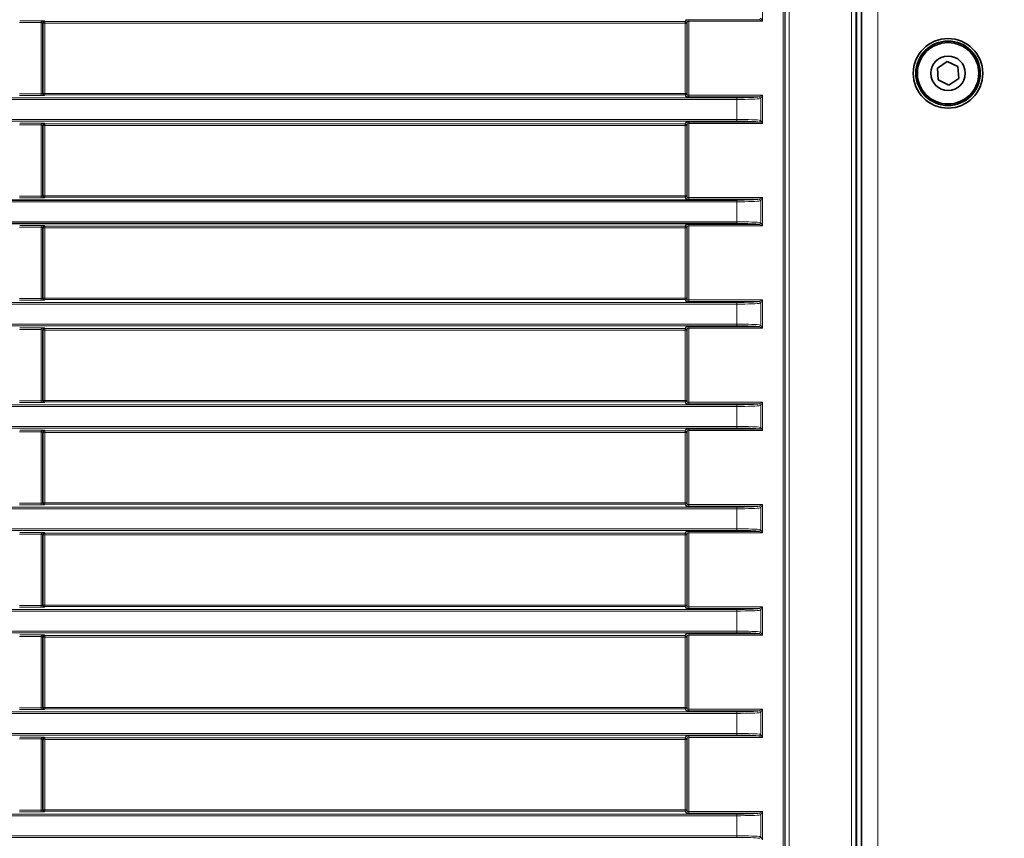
# Model space of a CAD drawing. Header units: millimetres. Extents: x 0 to 1118, y 0 to 864.
# Tile 151 of 172: x 961 to 991, y 339 to 364. Entities that reach past the tile are written whole.
import ezdxf

# ---------------------------------------------------------------- set-up
doc = ezdxf.new("R2010")
doc.units = ezdxf.units.MM
doc.layers.add('ALPHAREV', color=7, linetype='Continuous', lineweight=25)
doc.styles.add('SLDTEXTSTYLE0', font='TXT', dxfattribs={"width": 0.605})
doc.dimstyles.new('SLDDIMSTYLE0', dxfattribs={"dimtxt": 3.175, "dimasz": 4.572, "dimexe": 0, "dimexo": 0.0625, "dimgap": 0.79375, "dimtad": 0, "dimtih": 1, "dimtoh": 1, "dimdec": 1, "dimlfac": 4, "dimrnd": 1e-09, "dimzin": 12, "dimdsep": 46, "dimtxsty": 'SLDTEXTSTYLE0', "dimsah": 1, "dimcen": 0.09, "dimadec": 0, "dimazin": 3, "dimtfac": 1, "dimtofl": 0, "dimtmove": 0, "dimatfit": 3, "dimfxl": 1, "dimfrac": 2, "dimtolj": 1, "dimtzin": 12, "dimarcsym": 0})

# ---------------------------------------------------------------- blocks, each defined once
blk = doc.blocks.new('_D_8')
at = {"layer": 'ALPHAREV'}
for p, q in [((1065.347, 404.285), (1064.256, 404.285)), ((1064.256, 404.285), (1064.256, 399.412)), ((1071.411, 404.285), (1072.502, 404.285)), ((1072.502, 404.285), (1072.502, 399.412)), ((1074.319, 401.849), (1077.494, 401.849)), ((1077.494, 401.849), (1077.494, 391.371)), ((1064.256, 399.412), (1065.347, 399.412)), ((1072.502, 399.412), (1071.411, 399.412)), ((962.925, 391.371), (1079.094, 391.371)), ((1077.494, 330.219), (1077.494, 391.371)), ((962.909, 330.219), (1079.094, 330.219))]:
    blk.add_line(p, q, dxfattribs=at)
for points in [[(1077.494, 391.371), (1076.732, 386.799), (1078.256, 386.799)], [(1077.494, 330.219), (1078.256, 334.791), (1076.732, 334.791)]]:
    blk.add_solid(points, dxfattribs=at)
at = {"layer": 'ALPHAREV', "char_height": 3.175, "attachment_point": 1, "style": 'SLDTEXTSTYLE0'}
for s, insert in [('244.6', (1052.251, 403.505)), ('9.6', (1065.347, 403.505))]:
    blk.add_mtext(s, dxfattribs=dict(at, insert=insert))
blk = doc.blocks.new('_D_16')
at = {"layer": 'ALPHAREV'}
for p, q in [((896.128, 356.732), (896.128, 275.338)), ((985.506, 292.851), (985.506, 275.338)), ((942.03, 279.374), (940.938, 279.374)), ((940.938, 279.374), (940.938, 274.502)), ((950.519, 279.374), (951.61, 279.374)), ((951.61, 279.374), (951.61, 274.502)), ((896.128, 276.938), (928.208, 276.938)), ((985.506, 276.938), (953.426, 276.938)), ((940.938, 274.502), (942.03, 274.502)), ((951.61, 274.502), (950.519, 274.502))]:
    blk.add_line(p, q, dxfattribs=at)
for points in [[(896.128, 276.938), (900.7, 276.176), (900.7, 277.7)], [(985.506, 276.938), (980.934, 277.7), (980.934, 276.176)]]:
    blk.add_solid(points, dxfattribs=at)
at = {"layer": 'ALPHAREV', "char_height": 3.175, "attachment_point": 1, "style": 'SLDTEXTSTYLE0'}
for s, insert in [('357.5', (928.933, 278.594)), ('14.1', (942.03, 278.594))]:
    blk.add_mtext(s, dxfattribs=dict(at, insert=insert))

msp = doc.modelspace()

# ---------------------------------------------------------------- linework, layer by layer
at = {"color": 7, "linetype": 'Continuous', "lineweight": 35}
for p, q in [((986.985, 400.769), (986.985, 321.146)), ((987.131, 399.832), (987.131, 322.082)), ((989.751, 362.442), (989.453, 362.238)), ((990.076, 362.286), (989.751, 362.442)), ((990.104, 361.926), (990.076, 362.286)), ((989.453, 362.238), (989.481, 361.878)), ((989.481, 361.878), (989.806, 361.722)), ((989.806, 361.722), (990.104, 361.926)), ((899.568, 358.21), (983.327, 358.21)), ((983.327, 357.497), (899.568, 357.497))]:
    msp.add_line(p, q, dxfattribs=at)
at = {"color": 7, "linetype": 'Continuous', "lineweight": 18}
for p, q in [((986.834, 321.156), (986.834, 400.758)), ((986.959, 400.758), (986.959, 321.156)), ((987.631, 399.832), (987.631, 322.082)), ((984.746, 325.83), (984.746, 396.085)), ((984.796, 396.085), (984.796, 325.83)), ((984.804, 325.822), (984.804, 396.093)), ((984.929, 396.093), (984.929, 325.822)), ((984.108, 364.537), (984.108, 363.67)), ((962.084, 363.63), (961.43, 363.63)), ((961.432, 363.68), (962.178, 363.68)), ((962.083, 361.452), (962.083, 363.625)), ((962.133, 363.625), (962.083, 363.625)), ((962.133, 363.628), (962.084, 363.63)), ((962.146, 363.613), (962.133, 363.625)), ((962.133, 363.625), (962.133, 361.457)), ((962.146, 361.469), (962.146, 363.613)), ((962.196, 363.613), (962.146, 363.613)), ((962.178, 363.68), (962.196, 363.662)), ((962.196, 363.662), (981.75, 363.662)), ((962.196, 363.662), (962.196, 363.613)), ((981.75, 363.613), (962.196, 363.613)), ((962.196, 363.613), (962.196, 361.469)), ((981.75, 363.662), (981.768, 363.714)), ((981.75, 363.662), (981.75, 363.613)), ((981.75, 361.469), (981.75, 363.613)), ((981.8, 363.613), (981.75, 363.613)), ((981.817, 363.664), (981.8, 363.613)), ((981.8, 363.613), (981.8, 361.469)), ((981.817, 361.418), (981.817, 363.664)), ((981.867, 363.719), (984.006, 363.719)), ((981.867, 363.67), (981.867, 363.719)), ((984.108, 363.67), (981.867, 363.67)), ((981.867, 363.67), (981.867, 361.412)), ((984.108, 363.67), (984.01, 363.718)), ((984.059, 363.767), (984.108, 363.67)), ((961.43, 361.452), (962.083, 361.452)), ((962.083, 361.402), (961.43, 361.402)), ((962.083, 361.452), (962.083, 361.402)), ((962.133, 361.457), (962.146, 361.469)), ((962.146, 361.469), (962.196, 361.469)), ((962.196, 361.42), (962.183, 361.407)), ((962.196, 361.469), (962.196, 361.42)), ((962.196, 361.469), (981.75, 361.469)), ((981.75, 361.42), (962.196, 361.42)), ((981.8, 361.469), (981.75, 361.469)), ((981.75, 361.469), (981.75, 361.42)), ((981.768, 361.368), (981.75, 361.42)), ((981.8, 361.469), (981.817, 361.418)), ((981.867, 361.412), (981.867, 361.363)), ((981.867, 361.412), (984.108, 361.412)), ((984.01, 361.364), (984.108, 361.412)), ((984.108, 361.412), (984.059, 361.315)), ((984.108, 361.412), (984.108, 360.545)), ((794.184, 361.335), (983.327, 361.335)), ((983.327, 361.285), (794.184, 361.285)), ((984.006, 361.363), (981.867, 361.363)), ((983.327, 361.285), (983.327, 361.335)), ((983.327, 360.672), (983.327, 361.285)), ((984.059, 360.642), (984.059, 361.315)), ((794.184, 360.672), (983.327, 360.672)), ((983.327, 360.622), (794.184, 360.622)), ((962.084, 360.505), (961.43, 360.505)), ((961.432, 360.555), (962.178, 360.555)), ((962.133, 360.5), (962.083, 360.5)), ((962.083, 358.327), (962.083, 360.5)), ((962.133, 360.503), (962.084, 360.505)), ((962.146, 360.488), (962.133, 360.5)), ((962.133, 360.5), (962.133, 358.332)), ((962.146, 358.344), (962.146, 360.488)), ((962.196, 360.488), (962.146, 360.488)), ((962.178, 360.555), (962.196, 360.537)), ((962.196, 360.537), (981.75, 360.537)), ((962.196, 360.537), (962.196, 360.488)), ((981.75, 360.488), (962.196, 360.488)), ((962.196, 360.488), (962.196, 358.344)), ((981.75, 360.537), (981.768, 360.589)), ((981.75, 360.537), (981.75, 360.488)), ((981.75, 358.344), (981.75, 360.488)), ((981.8, 360.488), (981.75, 360.488)), ((981.817, 360.539), (981.8, 360.488)), ((981.8, 360.488), (981.8, 358.344)), ((981.817, 358.293), (981.817, 360.539)), ((981.867, 360.594), (984.006, 360.594)), ((981.867, 360.545), (981.867, 360.594)), ((984.108, 360.545), (981.867, 360.545)), ((981.867, 360.545), (981.867, 358.287)), ((983.327, 360.622), (983.327, 360.672)), ((984.108, 360.545), (984.01, 360.593)), ((984.059, 360.642), (984.108, 360.545)), ((983.327, 358.16), (899.533, 358.16)), ((961.43, 358.327), (962.083, 358.327)), ((962.083, 358.277), (961.43, 358.277)), ((962.083, 358.327), (962.083, 358.277)), ((962.133, 358.332), (962.146, 358.344)), ((962.146, 358.344), (962.196, 358.344)), ((962.196, 358.295), (962.183, 358.282)), ((962.196, 358.344), (962.196, 358.295)), ((962.196, 358.344), (981.75, 358.344)), ((981.75, 358.295), (962.196, 358.295)), ((981.75, 358.344), (981.75, 358.295)), ((981.8, 358.344), (981.75, 358.344)), ((981.768, 358.243), (981.75, 358.295)), ((981.8, 358.344), (981.817, 358.293)), ((981.867, 358.287), (981.867, 358.238)), ((981.867, 358.287), (984.108, 358.287)), ((984.006, 358.238), (981.867, 358.238)), ((983.327, 358.16), (983.327, 358.21)), ((983.327, 357.547), (983.327, 358.16)), ((984.01, 358.239), (984.108, 358.287)), ((984.108, 358.287), (984.059, 358.19)), ((984.059, 357.517), (984.059, 358.19)), ((984.108, 358.287), (984.108, 357.42)), ((899.533, 357.547), (983.327, 357.547)), ((983.327, 357.497), (983.327, 357.547)), ((984.059, 357.517), (984.108, 357.42)), ((962.084, 357.38), (961.43, 357.38)), ((961.432, 357.43), (962.178, 357.43)), ((962.133, 357.375), (962.083, 357.375)), ((962.083, 355.202), (962.083, 357.375)), ((962.133, 357.378), (962.084, 357.38)), ((962.146, 357.363), (962.133, 357.375)), ((962.133, 357.375), (962.133, 355.207)), ((962.146, 355.219), (962.146, 357.363)), ((962.196, 357.363), (962.146, 357.363)), ((962.178, 357.43), (962.196, 357.412)), ((962.196, 357.412), (981.75, 357.412)), ((962.196, 357.412), (962.196, 357.363)), ((981.75, 357.363), (962.196, 357.363)), ((962.196, 357.363), (962.196, 355.219)), ((981.75, 357.412), (981.768, 357.464)), ((981.75, 357.412), (981.75, 357.363)), ((981.75, 355.219), (981.75, 357.363)), ((981.8, 357.363), (981.75, 357.363)), ((981.817, 357.414), (981.8, 357.363)), ((981.8, 357.363), (981.8, 355.219)), ((981.817, 355.168), (981.817, 357.414)), ((981.867, 357.469), (984.006, 357.469)), ((981.867, 357.42), (981.867, 357.469)), ((984.108, 357.42), (981.867, 357.42)), ((981.867, 357.42), (981.867, 355.162)), ((984.108, 357.42), (984.01, 357.468)), ((794.184, 355.085), (983.327, 355.085)), ((961.43, 355.202), (962.083, 355.202)), ((962.083, 355.152), (961.43, 355.152)), ((962.083, 355.202), (962.083, 355.152)), ((962.133, 355.207), (962.146, 355.219)), ((962.146, 355.219), (962.196, 355.219)), ((962.196, 355.17), (962.183, 355.157)), ((962.196, 355.219), (962.196, 355.17)), ((962.196, 355.219), (981.75, 355.219)), ((981.75, 355.17), (962.196, 355.17)), ((981.8, 355.219), (981.75, 355.219)), ((981.75, 355.219), (981.75, 355.17)), ((981.768, 355.118), (981.75, 355.17)), ((981.8, 355.219), (981.817, 355.168)), ((981.867, 355.162), (981.867, 355.113)), ((981.867, 355.162), (984.108, 355.162)), ((984.006, 355.113), (981.867, 355.113)), ((983.327, 355.035), (983.327, 355.085)), ((984.01, 355.114), (984.108, 355.162)), ((984.108, 355.162), (984.059, 355.065)), ((984.108, 355.162), (984.108, 354.295)), ((983.327, 355.035), (794.184, 355.035)), ((983.327, 354.422), (983.327, 355.035)), ((984.059, 354.392), (984.059, 355.065)), ((794.184, 354.422), (983.327, 354.422)), ((983.327, 354.372), (794.184, 354.372)), ((962.084, 354.255), (961.43, 354.255)), ((961.432, 354.305), (962.178, 354.305)), ((962.083, 352.077), (962.083, 354.25)), ((962.133, 354.25), (962.083, 354.25)), ((962.133, 354.253), (962.084, 354.255)), ((962.146, 354.238), (962.133, 354.25)), ((962.133, 354.25), (962.133, 352.082)), ((962.146, 352.094), (962.146, 354.238)), ((962.196, 354.238), (962.146, 354.238)), ((962.178, 354.305), (962.196, 354.287)), ((962.196, 354.287), (981.75, 354.287)), ((962.196, 354.287), (962.196, 354.238)), ((981.75, 354.238), (962.196, 354.238)), ((962.196, 354.238), (962.196, 352.094)), ((981.75, 354.287), (981.768, 354.339)), ((981.75, 354.287), (981.75, 354.238)), ((981.8, 354.238), (981.75, 354.238)), ((981.75, 352.094), (981.75, 354.238)), ((981.817, 354.289), (981.8, 354.238)), ((981.8, 354.238), (981.8, 352.094)), ((981.817, 352.043), (981.817, 354.289)), ((981.867, 354.344), (984.006, 354.344)), ((981.867, 354.295), (981.867, 354.344)), ((984.108, 354.295), (981.867, 354.295)), ((981.867, 354.295), (981.867, 352.037)), ((983.327, 354.372), (983.327, 354.422)), ((984.108, 354.295), (984.01, 354.343)), ((984.059, 354.392), (984.108, 354.295)), ((961.43, 352.077), (962.083, 352.077)), ((962.083, 352.077), (962.083, 352.027)), ((962.133, 352.082), (962.146, 352.094)), ((962.146, 352.094), (962.196, 352.094)), ((962.196, 352.094), (962.196, 352.045)), ((962.196, 352.094), (981.75, 352.094)), ((981.75, 352.094), (981.75, 352.045)), ((981.8, 352.094), (981.75, 352.094)), ((981.8, 352.094), (981.817, 352.043)), ((794.184, 351.96), (983.327, 351.96)), ((983.327, 351.91), (794.184, 351.91)), ((962.083, 352.027), (961.43, 352.027)), ((962.196, 352.045), (962.183, 352.032)), ((981.75, 352.045), (962.196, 352.045)), ((981.768, 351.993), (981.75, 352.045)), ((981.867, 352.037), (981.867, 351.988)), ((981.867, 352.037), (984.108, 352.037)), ((984.006, 351.988), (981.867, 351.988)), ((983.327, 351.91), (983.327, 351.96)), ((983.327, 351.297), (983.327, 351.91)), ((984.01, 351.989), (984.108, 352.037)), ((984.108, 352.037), (984.059, 351.94)), ((984.059, 351.267), (984.059, 351.94)), ((984.108, 352.037), (984.108, 351.17)), ((794.184, 351.297), (983.327, 351.297)), ((983.327, 351.247), (794.184, 351.247)), ((961.432, 351.18), (962.178, 351.18)), ((962.178, 351.18), (962.196, 351.162)), ((962.196, 351.162), (981.75, 351.162)), ((962.196, 351.162), (962.196, 351.113)), ((981.75, 351.162), (981.768, 351.214)), ((981.75, 351.162), (981.75, 351.113)), ((981.817, 351.164), (981.8, 351.113)), ((981.817, 348.918), (981.817, 351.164)), ((981.867, 351.219), (984.006, 351.219)), ((981.867, 351.17), (981.867, 351.219)), ((984.108, 351.17), (981.867, 351.17)), ((981.867, 351.17), (981.867, 348.912)), ((983.327, 351.247), (983.327, 351.297)), ((984.108, 351.17), (984.01, 351.218)), ((984.059, 351.267), (984.108, 351.17)), ((962.084, 351.13), (961.43, 351.13)), ((962.083, 348.952), (962.083, 351.125)), ((962.133, 351.125), (962.083, 351.125)), ((962.133, 351.128), (962.084, 351.13)), ((962.146, 351.113), (962.133, 351.125)), ((962.133, 351.125), (962.133, 348.957)), ((962.146, 348.969), (962.146, 351.113)), ((962.196, 351.113), (962.146, 351.113)), ((981.75, 351.113), (962.196, 351.113)), ((962.196, 351.113), (962.196, 348.969)), ((981.8, 351.113), (981.75, 351.113)), ((981.75, 348.969), (981.75, 351.113)), ((981.8, 351.113), (981.8, 348.969)), ((794.184, 348.835), (983.327, 348.835)), ((983.327, 348.785), (794.184, 348.785)), ((961.43, 348.952), (962.083, 348.952)), ((962.083, 348.902), (961.43, 348.902)), ((962.083, 348.952), (962.083, 348.902)), ((962.133, 348.957), (962.146, 348.969)), ((962.146, 348.969), (962.196, 348.969)), ((962.196, 348.92), (962.183, 348.907)), ((962.196, 348.969), (962.196, 348.92)), ((962.196, 348.969), (981.75, 348.969)), ((981.75, 348.92), (962.196, 348.92)), ((981.8, 348.969), (981.75, 348.969)), ((981.75, 348.969), (981.75, 348.92)), ((981.768, 348.868), (981.75, 348.92)), ((981.8, 348.969), (981.817, 348.918)), ((981.867, 348.912), (981.867, 348.863)), ((981.867, 348.912), (984.108, 348.912)), ((984.006, 348.863), (981.867, 348.863)), ((983.327, 348.785), (983.327, 348.835)), ((983.327, 348.172), (983.327, 348.785)), ((984.01, 348.864), (984.108, 348.912)), ((984.108, 348.912), (984.059, 348.815)), ((984.059, 348.142), (984.059, 348.815)), ((984.108, 348.912), (984.108, 348.045)), ((794.184, 348.172), (983.327, 348.172)), ((983.327, 348.122), (983.327, 348.172)), ((983.327, 348.122), (794.184, 348.122)), ((962.084, 348.005), (961.43, 348.005)), ((961.432, 348.055), (962.178, 348.055)), ((962.083, 345.827), (962.083, 348)), ((962.133, 348), (962.083, 348)), ((962.133, 348.003), (962.084, 348.005)), ((962.146, 347.988), (962.133, 348)), ((962.133, 348), (962.133, 345.832)), ((962.146, 345.844), (962.146, 347.988)), ((962.196, 347.988), (962.146, 347.988)), ((962.178, 348.055), (962.196, 348.037)), ((962.196, 348.037), (981.75, 348.037)), ((962.196, 348.037), (962.196, 347.988)), ((981.75, 347.988), (962.196, 347.988)), ((962.196, 347.988), (962.196, 345.844)), ((981.75, 348.037), (981.768, 348.089)), ((981.75, 348.037), (981.75, 347.988)), ((981.75, 345.844), (981.75, 347.988)), ((981.8, 347.988), (981.75, 347.988)), ((981.817, 348.039), (981.8, 347.988)), ((981.8, 347.988), (981.8, 345.844)), ((981.817, 345.793), (981.817, 348.039)), ((981.867, 348.094), (984.006, 348.094)), ((981.867, 348.045), (981.867, 348.094)), ((984.108, 348.045), (981.867, 348.045)), ((981.867, 348.045), (981.867, 345.787)), ((984.108, 348.045), (984.01, 348.093)), ((984.059, 348.142), (984.108, 348.045)), ((961.43, 345.827), (962.083, 345.827)), ((962.083, 345.777), (961.43, 345.777)), ((962.083, 345.827), (962.083, 345.777)), ((962.133, 345.832), (962.146, 345.844)), ((962.146, 345.844), (962.196, 345.844)), ((962.196, 345.795), (962.183, 345.782)), ((962.196, 345.844), (962.196, 345.795)), ((962.196, 345.844), (981.75, 345.844)), ((981.75, 345.795), (962.196, 345.795)), ((981.8, 345.844), (981.75, 345.844)), ((981.75, 345.844), (981.75, 345.795)), ((981.768, 345.743), (981.75, 345.795)), ((981.8, 345.844), (981.817, 345.793)), ((981.867, 345.787), (981.867, 345.738)), ((981.867, 345.787), (984.108, 345.787)), ((984.01, 345.739), (984.108, 345.787)), ((984.108, 345.787), (984.059, 345.69)), ((984.108, 345.787), (984.108, 344.92)), ((794.184, 345.71), (983.327, 345.71)), ((983.327, 345.66), (794.184, 345.66)), ((984.006, 345.738), (981.867, 345.738)), ((983.327, 345.66), (983.327, 345.71)), ((983.327, 345.047), (983.327, 345.66)), ((984.059, 345.017), (984.059, 345.69)), ((794.184, 345.047), (983.327, 345.047)), ((983.327, 344.997), (794.184, 344.997)), ((962.084, 344.88), (961.43, 344.88)), ((961.432, 344.93), (962.178, 344.93)), ((962.083, 342.702), (962.083, 344.875)), ((962.133, 344.875), (962.083, 344.875)), ((962.133, 344.878), (962.084, 344.88)), ((962.146, 344.863), (962.133, 344.875)), ((962.133, 344.875), (962.133, 342.707)), ((962.146, 342.719), (962.146, 344.863)), ((962.196, 344.863), (962.146, 344.863)), ((962.178, 344.93), (962.196, 344.912)), ((962.196, 344.912), (981.75, 344.912)), ((962.196, 344.912), (962.196, 344.863)), ((981.75, 344.863), (962.196, 344.863)), ((962.196, 344.863), (962.196, 342.719)), ((981.75, 344.912), (981.768, 344.964)), ((981.75, 344.912), (981.75, 344.863)), ((981.8, 344.863), (981.75, 344.863)), ((981.75, 342.719), (981.75, 344.863)), ((981.817, 344.914), (981.8, 344.863)), ((981.8, 344.863), (981.8, 342.719)), ((981.817, 342.668), (981.817, 344.914)), ((981.867, 344.969), (984.006, 344.969)), ((981.867, 344.92), (981.867, 344.969)), ((984.108, 344.92), (981.867, 344.92)), ((981.867, 344.92), (981.867, 342.662)), ((983.327, 344.997), (983.327, 345.047)), ((984.108, 344.92), (984.01, 344.968)), ((984.059, 345.017), (984.108, 344.92)), ((794.184, 342.585), (983.327, 342.585)), ((983.327, 342.535), (794.184, 342.535)), ((961.43, 342.702), (962.083, 342.702)), ((962.083, 342.652), (961.43, 342.652)), ((962.083, 342.702), (962.083, 342.652)), ((962.133, 342.707), (962.146, 342.719)), ((962.146, 342.719), (962.196, 342.719)), ((962.196, 342.67), (962.183, 342.657)), ((962.196, 342.719), (962.196, 342.67)), ((962.196, 342.719), (981.75, 342.719)), ((981.75, 342.67), (962.196, 342.67)), ((981.8, 342.719), (981.75, 342.719)), ((981.75, 342.719), (981.75, 342.67)), ((981.768, 342.618), (981.75, 342.67)), ((981.8, 342.719), (981.817, 342.668)), ((981.867, 342.662), (981.867, 342.613)), ((981.867, 342.662), (984.108, 342.662)), ((984.006, 342.613), (981.867, 342.613)), ((983.327, 342.535), (983.327, 342.585)), ((983.327, 341.922), (983.327, 342.535)), ((984.01, 342.614), (984.108, 342.662)), ((984.108, 342.662), (984.059, 342.565)), ((984.059, 341.892), (984.059, 342.565)), ((984.108, 342.662), (984.108, 341.795)), ((794.184, 341.922), (983.327, 341.922)), ((983.327, 341.872), (794.184, 341.872)), ((981.75, 341.787), (981.768, 341.839)), ((981.867, 341.844), (984.006, 341.844)), ((981.867, 341.795), (981.867, 341.844)), ((983.327, 341.872), (983.327, 341.922)), ((984.108, 341.795), (984.01, 341.843)), ((984.059, 341.892), (984.108, 341.795)), ((962.084, 341.755), (961.43, 341.755)), ((961.432, 341.805), (962.178, 341.805)), ((962.083, 339.577), (962.083, 341.75)), ((962.133, 341.75), (962.083, 341.75)), ((962.133, 341.753), (962.084, 341.755)), ((962.146, 341.738), (962.133, 341.75)), ((962.133, 341.75), (962.133, 339.582)), ((962.146, 339.594), (962.146, 341.738)), ((962.196, 341.738), (962.146, 341.738)), ((962.178, 341.805), (962.196, 341.787)), ((962.196, 341.787), (981.75, 341.787)), ((962.196, 341.787), (962.196, 341.738)), ((981.75, 341.738), (962.196, 341.738)), ((962.196, 341.738), (962.196, 339.594)), ((981.75, 341.787), (981.75, 341.738)), ((981.75, 339.594), (981.75, 341.738)), ((981.8, 341.738), (981.75, 341.738)), ((981.817, 341.789), (981.8, 341.738)), ((981.8, 341.738), (981.8, 339.594)), ((981.817, 339.543), (981.817, 341.789)), ((984.108, 341.795), (981.867, 341.795)), ((981.867, 341.795), (981.867, 339.537)), ((794.184, 339.46), (983.327, 339.46)), ((961.43, 339.577), (962.083, 339.577)), ((962.083, 339.527), (961.43, 339.527)), ((962.083, 339.577), (962.083, 339.527)), ((962.133, 339.582), (962.146, 339.594)), ((962.146, 339.594), (962.196, 339.594)), ((962.196, 339.545), (962.183, 339.532)), ((962.196, 339.594), (962.196, 339.545)), ((962.196, 339.594), (981.75, 339.594)), ((981.75, 339.545), (962.196, 339.545)), ((981.75, 339.594), (981.75, 339.545)), ((981.8, 339.594), (981.75, 339.594)), ((981.768, 339.493), (981.75, 339.545)), ((981.8, 339.594), (981.817, 339.543)), ((981.867, 339.537), (981.867, 339.488)), ((981.867, 339.537), (984.108, 339.537)), ((984.006, 339.488), (981.867, 339.488)), ((983.327, 339.41), (983.327, 339.46)), ((984.01, 339.489), (984.108, 339.537)), ((984.108, 339.537), (984.059, 339.44)), ((984.059, 338.767), (984.059, 339.44)), ((984.108, 339.537), (984.108, 338.67)), ((983.327, 339.41), (794.184, 339.41)), ((983.327, 338.797), (983.327, 339.41)), ((794.184, 338.797), (983.327, 338.797)), ((983.327, 338.747), (794.184, 338.747)), ((983.327, 338.747), (983.327, 338.797)), ((984.059, 338.767), (984.108, 338.67))]:
    msp.add_line(p, q, dxfattribs=at)
at = {"color": 7, "linetype": 'Continuous', "lineweight": 35}
for radius in [1.063, 0.984, 0.937, 0.528]:
    msp.add_circle((989.778, 362.082), radius, dxfattribs=at)
at = {"color": 7, "linetype": 'Continuous', "lineweight": 18}
for centre, radius, start, end in [((962.196, 363.612), 0.0501, 90.1836, 179.8164), ((981.75, 363.612), 0.05, 0.0962, 89.9736), ((981.767, 363.664), 0.05, 0.0962, 89.9736), ((984.007, 363.77), 0.0517, 273.1474, 356.8526), ((962.183, 361.457), 0.0501, 180.1836, 269.8164), ((962.196, 361.47), 0.0501, 180.1836, 269.8164), ((981.75, 361.47), 0.05, 270.0264, 359.9038), ((981.767, 361.418), 0.05, 270.0264, 359.9038), ((984.005, 361.313), 0.05, 0.0303, 88.3119), ((984.007, 361.312), 0.0517, 3.1474, 86.8526), ((962.196, 360.487), 0.0501, 90.1836, 179.8164), ((981.75, 360.487), 0.05, 0.0962, 89.9736), ((981.767, 360.539), 0.05, 0.0962, 89.9736), ((984.005, 360.644), 0.05, 271.6881, 359.9697), ((984.007, 360.645), 0.0517, 273.1474, 356.8526), ((962.183, 358.332), 0.0501, 180.1836, 269.8164), ((962.196, 358.345), 0.0501, 180.1836, 269.8164), ((981.75, 358.345), 0.05, 270.0264, 359.9038), ((981.767, 358.293), 0.05, 270.0264, 359.9038), ((984.005, 358.188), 0.05, 0.0303, 88.3119), ((984.007, 358.187), 0.0517, 3.1474, 86.8526), ((984.005, 357.519), 0.05, 271.6881, 359.9697), ((984.007, 357.52), 0.0517, 273.1474, 356.8526), ((962.196, 357.362), 0.0501, 90.1836, 179.8164), ((981.75, 357.362), 0.05, 0.0962, 89.9736), ((981.767, 357.414), 0.05, 0.0962, 89.9736), ((962.183, 355.207), 0.0501, 180.1836, 269.8164), ((962.196, 355.22), 0.0501, 180.1836, 269.8164), ((981.75, 355.22), 0.05, 270.0264, 359.9038), ((981.767, 355.168), 0.05, 270.0264, 359.9038), ((984.005, 355.063), 0.05, 0.0303, 88.3119), ((984.007, 355.062), 0.0517, 3.1474, 86.8526), ((962.196, 354.237), 0.0501, 90.1836, 179.8164), ((981.75, 354.237), 0.05, 0.0962, 89.9736), ((981.767, 354.289), 0.05, 0.0962, 89.9736), ((984.005, 354.394), 0.05, 271.6881, 359.9697), ((984.007, 354.395), 0.0517, 273.1474, 356.8526), ((962.183, 352.082), 0.0501, 180.1836, 269.8164), ((962.196, 352.095), 0.0501, 180.1836, 269.8164), ((981.75, 352.095), 0.05, 270.0264, 359.9038), ((981.767, 352.043), 0.05, 270.0264, 359.9038), ((984.005, 351.938), 0.05, 0.0303, 88.3119), ((984.007, 351.937), 0.0517, 3.1474, 86.8526), ((962.196, 351.112), 0.0501, 90.1836, 179.8164), ((981.75, 351.112), 0.05, 0.0962, 89.9736), ((981.767, 351.164), 0.05, 0.0962, 89.9736), ((984.005, 351.269), 0.05, 271.6881, 359.9697), ((984.007, 351.27), 0.0517, 273.1474, 356.8526), ((962.183, 348.957), 0.0501, 180.1836, 269.8164), ((962.196, 348.97), 0.0501, 180.1836, 269.8164), ((981.75, 348.97), 0.05, 270.0264, 359.9038), ((981.767, 348.918), 0.05, 270.0264, 359.9038), ((984.005, 348.813), 0.05, 0.0303, 88.3119), ((984.007, 348.812), 0.0517, 3.1474, 86.8526), ((962.196, 347.987), 0.0501, 90.1836, 179.8164), ((981.75, 347.987), 0.05, 0.0962, 89.9736), ((981.767, 348.039), 0.05, 0.0962, 89.9736), ((984.005, 348.144), 0.05, 271.6881, 359.9697), ((984.007, 348.145), 0.0517, 273.1474, 356.8526), ((962.183, 345.832), 0.0501, 180.1836, 269.8164), ((962.196, 345.845), 0.0501, 180.1836, 269.8164), ((981.75, 345.845), 0.05, 270.0264, 359.9038), ((981.767, 345.793), 0.05, 270.0264, 359.9038), ((984.005, 345.688), 0.05, 0.0303, 88.3119), ((984.007, 345.687), 0.0517, 3.1474, 86.8526), ((962.196, 344.862), 0.0501, 90.1836, 179.8164), ((981.75, 344.862), 0.05, 0.0962, 89.9736), ((981.767, 344.914), 0.05, 0.0962, 89.9736), ((984.005, 345.019), 0.05, 271.6881, 359.9697), ((984.007, 345.02), 0.0517, 273.1474, 356.8526), ((962.183, 342.707), 0.0501, 180.1836, 269.8164), ((962.196, 342.72), 0.0501, 180.1836, 269.8164), ((981.75, 342.72), 0.05, 270.0264, 359.9038), ((981.767, 342.668), 0.05, 270.0264, 359.9038), ((984.005, 342.563), 0.05, 0.0303, 88.3119), ((984.007, 342.562), 0.0517, 3.1474, 86.8526), ((981.767, 341.789), 0.05, 0.0962, 89.9736), ((984.005, 341.894), 0.05, 271.6881, 359.9697), ((984.007, 341.895), 0.0517, 273.1474, 356.8526), ((962.196, 341.737), 0.0501, 90.1836, 179.8164), ((981.75, 341.737), 0.05, 0.0962, 89.9736), ((962.183, 339.582), 0.0501, 180.1836, 269.8164), ((962.196, 339.595), 0.0501, 180.1836, 269.8164), ((981.75, 339.595), 0.05, 270.0264, 359.9038), ((981.767, 339.543), 0.05, 270.0264, 359.9038), ((984.005, 339.438), 0.05, 0.0303, 88.3119), ((984.007, 339.437), 0.0517, 3.1474, 86.8526), ((984.005, 338.769), 0.05, 271.6881, 359.9697), ((984.007, 338.77), 0.0517, 273.1474, 356.8526)]:
    msp.add_arc(centre, radius, start, end, dxfattribs=at)
for centre, major_axis, ratio, start_param, end_param in [((962.184, 363.625), (0.0709, -0.0709), 0.997265, 3.876, 3.925621), ((962.178, 363.63), (0.0949, 0.0036), 0.525578, 1.550768, 3.069205), ((962.178, 363.63), (0.0186, 0.0476), 0.860759, 0.426335, 1.944771), ((962.184, 363.625), (-0.0356, 0.0356), 0.991846, 0.734408, 0.784029), ((981.867, 363.714), (0.1, 0), 0.052408, 1.570796, 3.124139), ((981.867, 363.664), (0.05, 0), 0.104816, 1.570796, 3.124139), ((962.083, 361.457), (0.05, 0), 0.104816, 4.712389, 6.230825), ((962.083, 361.407), (0.1, 0), 0.052408, 4.712389, 6.230825), ((981.867, 361.418), (0.05, 0), 0.104816, 3.159046, 4.712389), ((981.867, 361.368), (0.1, 0), 0.052408, 3.159046, 4.712389), ((983.327, 361.371), (0.7, 0), 0.052408, 4.712389, 6.038219), ((983.327, 361.321), (0.75, 0), 0.048914, 4.712389, 6.038219), ((962.184, 360.5), (0.0709, -0.0709), 0.997265, 3.876, 3.925621), ((962.178, 360.505), (0.0949, 0.0036), 0.525578, 1.550768, 3.069205), ((962.178, 360.505), (0.0186, 0.0476), 0.860759, 0.426335, 1.944771), ((962.184, 360.5), (-0.0356, 0.0356), 0.991846, 0.734408, 0.784029), ((981.867, 360.589), (0.1, 0), 0.052408, 1.570796, 3.124139), ((981.867, 360.539), (0.05, 0), 0.104816, 1.570796, 3.124139), ((983.327, 360.636), (0.75, 0), 0.048914, 0.244966, 1.570796), ((983.327, 360.586), (0.7, 0), 0.052408, 0.244966, 1.570796), ((962.083, 358.332), (0.05, 0), 0.104816, 4.712389, 6.230825), ((962.083, 358.282), (0.1, 0), 0.052408, 4.712389, 6.230825), ((981.867, 358.243), (0.1, 0), 0.052408, 3.159046, 4.712389), ((981.867, 358.293), (0.05, 0), 0.104816, 3.159046, 4.712389), ((983.327, 358.246), (0.7, 0), 0.052408, 4.712389, 6.038219), ((983.327, 358.196), (0.75, 0), 0.048914, 4.712389, 6.038219), ((983.327, 357.511), (0.75, 0), 0.048914, 0.244966, 1.570796), ((983.327, 357.461), (0.7, 0), 0.052408, 0.244966, 1.570796), ((962.184, 357.375), (0.0709, -0.0709), 0.997265, 3.876, 3.925621), ((962.178, 357.38), (0.0949, 0.0036), 0.525578, 1.550768, 3.069205), ((962.178, 357.38), (0.0186, 0.0476), 0.860759, 0.426335, 1.944771), ((962.184, 357.375), (-0.0356, 0.0356), 0.991846, 0.734408, 0.784029), ((981.867, 357.464), (0.1, 0), 0.052408, 1.570796, 3.124139), ((981.867, 357.414), (0.05, 0), 0.104816, 1.570796, 3.124139), ((962.083, 355.207), (0.05, 0), 0.104816, 4.712389, 6.230825), ((962.083, 355.157), (0.1, 0), 0.052408, 4.712389, 6.230825), ((981.867, 355.118), (0.1, 0), 0.052408, 3.159046, 4.712389), ((981.867, 355.168), (0.05, 0), 0.104816, 3.159046, 4.712389), ((983.327, 355.121), (0.7, 0), 0.052408, 4.712389, 6.038219), ((983.327, 355.071), (0.75, 0), 0.048914, 4.712389, 6.038219), ((962.184, 354.25), (0.0709, -0.0709), 0.997265, 3.876, 3.925621), ((962.178, 354.255), (0.0949, 0.0036), 0.525578, 1.550768, 3.069205), ((962.178, 354.255), (0.0186, 0.0476), 0.860759, 0.426335, 1.944771), ((962.184, 354.25), (-0.0356, 0.0356), 0.991846, 0.734408, 0.784029), ((981.867, 354.339), (0.1, 0), 0.052408, 1.570796, 3.124139), ((981.867, 354.289), (0.05, 0), 0.104816, 1.570796, 3.124139), ((983.327, 354.386), (0.75, 0), 0.048914, 0.244966, 1.570796), ((983.327, 354.336), (0.7, 0), 0.052408, 0.244966, 1.570796), ((962.083, 352.082), (0.05, 0), 0.104816, 4.712389, 6.230825), ((962.083, 352.032), (0.1, 0), 0.052408, 4.712389, 6.230825), ((981.867, 351.993), (0.1, 0), 0.052408, 3.159046, 4.712389), ((981.867, 352.043), (0.05, 0), 0.104816, 3.159046, 4.712389), ((983.327, 351.996), (0.7, 0), 0.052408, 4.712389, 6.038219), ((983.327, 351.946), (0.75, 0), 0.048914, 4.712389, 6.038219), ((962.178, 351.13), (0.0949, 0.0036), 0.525578, 1.550768, 3.069205), ((962.178, 351.13), (0.0186, 0.0476), 0.860759, 0.426335, 1.944771), ((981.867, 351.214), (0.1, 0), 0.052408, 1.570796, 3.124139), ((981.867, 351.164), (0.05, 0), 0.104816, 1.570796, 3.124139), ((983.327, 351.261), (0.75, 0), 0.048914, 0.244966, 1.570796), ((983.327, 351.211), (0.7, 0), 0.052408, 0.244966, 1.570796), ((962.184, 351.125), (0.0709, -0.0709), 0.997265, 3.876, 3.925621), ((962.184, 351.125), (-0.0356, 0.0356), 0.991846, 0.734408, 0.784029), ((962.083, 348.957), (0.05, 0), 0.104816, 4.712389, 6.230825), ((962.083, 348.907), (0.1, 0), 0.052408, 4.712389, 6.230825), ((981.867, 348.868), (0.1, 0), 0.052408, 3.159046, 4.712389), ((981.867, 348.918), (0.05, 0), 0.104816, 3.159046, 4.712389), ((983.327, 348.871), (0.7, 0), 0.052408, 4.712389, 6.038219), ((983.327, 348.821), (0.75, 0), 0.048914, 4.712389, 6.038219), ((983.327, 348.136), (0.75, 0), 0.048914, 0.244966, 1.570796), ((962.184, 348), (0.0709, -0.0709), 0.997265, 3.876, 3.925621), ((962.178, 348.005), (0.0949, 0.0036), 0.525578, 1.550768, 3.069205), ((962.178, 348.005), (0.0186, 0.0476), 0.860759, 0.426335, 1.944771), ((962.184, 348), (-0.0356, 0.0356), 0.991846, 0.734408, 0.784029), ((981.867, 348.089), (0.1, 0), 0.052408, 1.570796, 3.124139), ((981.867, 348.039), (0.05, 0), 0.104816, 1.570796, 3.124139), ((983.327, 348.086), (0.7, 0), 0.052408, 0.244966, 1.570796), ((962.083, 345.832), (0.05, 0), 0.104816, 4.712389, 6.230825), ((962.083, 345.782), (0.1, 0), 0.052408, 4.712389, 6.230825), ((981.867, 345.793), (0.05, 0), 0.104816, 3.159046, 4.712389), ((981.867, 345.743), (0.1, 0), 0.052408, 3.159046, 4.712389), ((983.327, 345.746), (0.7, 0), 0.052408, 4.712389, 6.038219), ((983.327, 345.696), (0.75, 0), 0.048914, 4.712389, 6.038219), ((962.184, 344.875), (0.0709, -0.0709), 0.997265, 3.876, 3.925621), ((962.178, 344.88), (0.0949, 0.0036), 0.525578, 1.550768, 3.069205), ((962.178, 344.88), (0.0186, 0.0476), 0.860759, 0.426335, 1.944771), ((962.184, 344.875), (-0.0356, 0.0356), 0.991846, 0.734408, 0.784029), ((981.867, 344.964), (0.1, 0), 0.052408, 1.570796, 3.124139), ((981.867, 344.914), (0.05, 0), 0.104816, 1.570796, 3.124139), ((983.327, 345.011), (0.75, 0), 0.048914, 0.244966, 1.570796), ((983.327, 344.961), (0.7, 0), 0.052408, 0.244966, 1.570796), ((962.083, 342.707), (0.05, 0), 0.104816, 4.712389, 6.230825), ((962.083, 342.657), (0.1, 0), 0.052408, 4.712389, 6.230825), ((981.867, 342.618), (0.1, 0), 0.052408, 3.159046, 4.712389), ((981.867, 342.668), (0.05, 0), 0.104816, 3.159046, 4.712389), ((983.327, 342.621), (0.7, 0), 0.052408, 4.712389, 6.038219), ((983.327, 342.571), (0.75, 0), 0.048914, 4.712389, 6.038219), ((981.867, 341.839), (0.1, 0), 0.052408, 1.570796, 3.124139), ((983.327, 341.886), (0.75, 0), 0.048914, 0.244966, 1.570796), ((983.327, 341.836), (0.7, 0), 0.052408, 0.244966, 1.570796), ((962.184, 341.75), (0.0709, -0.0709), 0.997265, 3.876, 3.925621), ((962.178, 341.755), (0.0949, 0.0036), 0.525578, 1.550768, 3.069205), ((962.178, 341.755), (0.0186, 0.0476), 0.860759, 0.426335, 1.944771), ((962.184, 341.75), (-0.0356, 0.0356), 0.991846, 0.734408, 0.784029), ((981.867, 341.789), (0.05, 0), 0.104816, 1.570796, 3.124139), ((962.083, 339.582), (0.05, 0), 0.104816, 4.712389, 6.230825), ((962.083, 339.532), (0.1, 0), 0.052408, 4.712389, 6.230825), ((981.867, 339.493), (0.1, 0), 0.052408, 3.159046, 4.712389), ((981.867, 339.543), (0.05, 0), 0.104816, 3.159046, 4.712389), ((983.327, 339.496), (0.7, 0), 0.052408, 4.712389, 6.038219), ((983.327, 339.446), (0.75, 0), 0.048914, 4.712389, 6.038219), ((983.327, 338.761), (0.75, 0), 0.048914, 0.244966, 1.570796), ((983.327, 338.711), (0.7, 0), 0.052408, 0.244966, 1.570796)]:
    msp.add_ellipse(centre, major_axis=major_axis, ratio=ratio, start_param=start_param, end_param=end_param, dxfattribs=at)
for points in [[(984.01, 363.718), (984.009, 363.719), (984.008, 363.719), (984.006, 363.719)], [(984.006, 361.363), (984.008, 361.363), (984.009, 361.363), (984.01, 361.364)], [(984.059, 361.315), (984.058, 361.314), (984.056, 361.313), (984.055, 361.313)], [(984.01, 360.593), (984.009, 360.594), (984.008, 360.594), (984.006, 360.594)], [(984.055, 360.644), (984.056, 360.644), (984.058, 360.643), (984.059, 360.642)], [(984.006, 358.238), (984.008, 358.238), (984.009, 358.238), (984.01, 358.239)], [(984.059, 358.19), (984.058, 358.189), (984.056, 358.188), (984.055, 358.188)], [(984.055, 357.519), (984.056, 357.519), (984.058, 357.518), (984.059, 357.517)], [(984.01, 357.468), (984.009, 357.469), (984.008, 357.469), (984.006, 357.469)], [(984.006, 355.113), (984.008, 355.113), (984.009, 355.113), (984.01, 355.114)], [(984.059, 355.065), (984.058, 355.064), (984.056, 355.063), (984.055, 355.063)], [(984.01, 354.343), (984.009, 354.344), (984.008, 354.344), (984.006, 354.344)], [(984.055, 354.394), (984.056, 354.394), (984.058, 354.393), (984.059, 354.392)], [(984.006, 351.988), (984.008, 351.988), (984.009, 351.988), (984.01, 351.989)], [(984.059, 351.94), (984.058, 351.939), (984.056, 351.938), (984.055, 351.938)], [(984.01, 351.218), (984.009, 351.219), (984.008, 351.219), (984.006, 351.219)], [(984.055, 351.269), (984.056, 351.269), (984.058, 351.268), (984.059, 351.267)], [(984.006, 348.863), (984.008, 348.863), (984.009, 348.863), (984.01, 348.864)], [(984.059, 348.815), (984.058, 348.814), (984.056, 348.813), (984.055, 348.813)], [(984.01, 348.093), (984.009, 348.094), (984.008, 348.094), (984.006, 348.094)], [(984.055, 348.144), (984.056, 348.144), (984.058, 348.143), (984.059, 348.142)], [(984.006, 345.738), (984.008, 345.738), (984.009, 345.738), (984.01, 345.739)], [(984.059, 345.69), (984.058, 345.689), (984.056, 345.688), (984.055, 345.688)], [(984.01, 344.968), (984.009, 344.969), (984.008, 344.969), (984.006, 344.969)], [(984.055, 345.019), (984.056, 345.019), (984.058, 345.018), (984.059, 345.017)], [(984.006, 342.613), (984.008, 342.613), (984.009, 342.613), (984.01, 342.614)], [(984.059, 342.565), (984.058, 342.564), (984.056, 342.563), (984.055, 342.563)], [(984.01, 341.843), (984.009, 341.844), (984.008, 341.844), (984.006, 341.844)], [(984.055, 341.894), (984.056, 341.894), (984.058, 341.893), (984.059, 341.892)], [(984.006, 339.488), (984.008, 339.488), (984.009, 339.488), (984.01, 339.489)], [(984.059, 339.44), (984.058, 339.439), (984.056, 339.438), (984.055, 339.438)], [(984.055, 338.769), (984.056, 338.769), (984.058, 338.768), (984.059, 338.767)]]:
    msp.add_open_spline(points, degree=3, dxfattribs=at)

# ---------------------------------------------------------------- dimensions: what is measured, and where the dimension line sits
at = {"layer": 'ALPHAREV'}
dim = msp.add_linear_dim(base=(1077.494, 391.371), p1=(961.309, 330.219), p2=(961.325, 391.371), angle=90, dimstyle='SLDDIMSTYLE0', dxfattribs=at)
dim.commit()
dim.dimension.update_dxf_attribs({"geometry": '_D_8', "text_midpoint": (1077.494, 401.849), "dimtype": 160})
dim = msp.add_linear_dim(base=(896.128, 276.938), p1=(985.506, 294.451), p2=(896.128, 358.332), dimstyle='SLDDIMSTYLE0', dxfattribs=at)
dim.commit()
dim.dimension.update_dxf_attribs({"geometry": '_D_16', "text_midpoint": (940.817, 276.938), "dimtype": 160})

doc.saveas('drawing.dxf')
